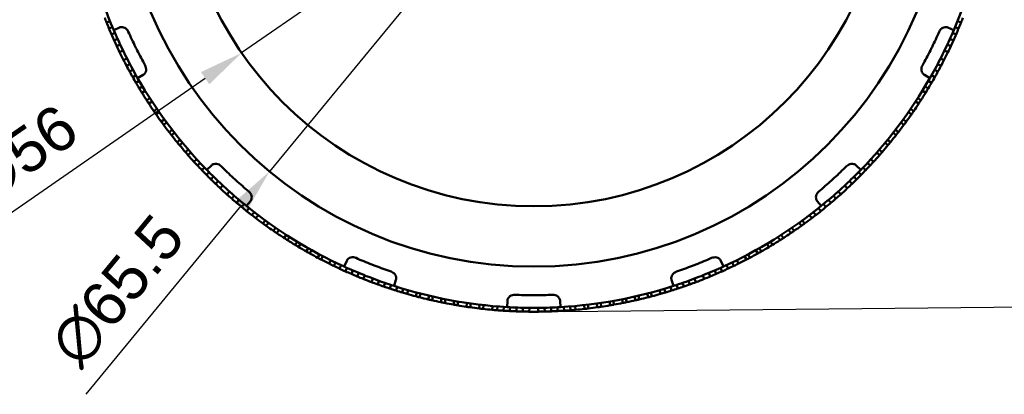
# Model space of a CAD drawing. Header units: millimetres. Extents: x 0 to 420, y 0 to 297.
# Tile 3 of 93: x 61 to 138, y 136 to 165. Entities that reach past the tile are written whole.
import ezdxf

# ---------------------------------------------------------------- set-up
doc = ezdxf.new("R2010")
doc.units = ezdxf.units.MM
doc.header["$LTSCALE"] = 0.75
doc.layers.add('FD_Dimensions', color=7, linetype='Continuous', lineweight=25)
doc.layers.add('Visible', color=7, linetype='Continuous', lineweight=50)
doc.styles.get("Standard").update_dxf_attribs({"font": 'arial.ttf'})
doc.dimstyles.new('Dim-ISO-25', dxfattribs={"dimtxt": 3.5, "dimasz": 3.5, "dimexe": 2.1, "dimexo": 2.1, "dimgap": 1.4, "dimtad": 1, "dimzin": 12, "dimdsep": 46, "dimtxsty": 'Standard', "dimcen": 0, "dimazin": 3, "dimtp": 0.1, "dimtm": 0.1, "dimtfac": 0.714286, "dimtmove": 0, "dimatfit": 3, "dimfxl": 1, "dimtzin": 12, "dimarcsym": 0})

# ---------------------------------------------------------------- blocks, each defined once
blk = doc.blocks.new('*D30')
at = {"layer": 'Defpoints', "color": 0, "transparency": 16777216}
for p in [(122.10709, 203.746103), (80.435397, 153.211758)]:
    blk.add_point(p, dxfattribs=at)
at = {"layer": 'FD_Dimensions', "color": 0, "lineweight": -2, "transparency": 16777216}
for p, q in [((124.333822, 206.446411), (126.560554, 209.14672)), ((122.10709, 203.746103), (80.435397, 153.211758)), ((65.977133, 135.678541), (78.208665, 150.51145))]:
    blk.add_line(p, q, dxfattribs=at)
at = {"layer": 'FD_Dimensions', "color": 0, "transparency": 16777216}
for points in [[(123.883771, 206.817533), (124.783873, 206.075289), (122.10709, 203.746103)], [(77.758614, 150.882572), (78.658716, 150.140328), (80.435397, 153.211758)]]:
    blk.add_solid(points, dxfattribs=at)
at = {"layer": 'FD_Dimensions', "color": 0, "transparency": 16777216, "insert": (68.445185, 143.834719), "char_height": 3.5, "attachment_point": 5, "rotation": 50.49029729}
blk.add_mtext('∅65.5', dxfattribs=at)
blk = doc.blocks.new('*D31')
at = {"layer": 'Defpoints', "color": 0, "transparency": 16777216}
for p in [(124.299157, 194.407371), (78.24333, 162.55049)]:
    blk.add_point(p, dxfattribs=at)
at = {"layer": 'FD_Dimensions', "color": 0, "lineweight": -2, "transparency": 16777216}
for p, q in [((127.177646, 196.398426), (130.056135, 198.389481)), ((124.299157, 194.407371), (78.24333, 162.55049)), ((58.015609, 148.558947), (75.364841, 160.559435))]:
    blk.add_line(p, q, dxfattribs=at)
at = {"layer": 'FD_Dimensions', "color": 0, "transparency": 16777216}
for points in [[(126.845803, 196.878174), (127.509488, 195.918678), (124.299157, 194.407371)], [(75.032999, 161.039183), (75.696684, 160.079687), (78.24333, 162.55049)]]:
    blk.add_solid(points, dxfattribs=at)
at = {"layer": 'FD_Dimensions', "color": 0, "transparency": 16777216, "insert": (60.924901, 154.565459), "char_height": 3.5, "attachment_point": 5, "rotation": 34.67168642}
blk.add_mtext('∅56', dxfattribs=at)
blk = doc.blocks.new('*D35')
at = {"layer": 'Defpoints', "color": 0, "transparency": 16777216}
for p in [(100.918331, 214.777215), (101.624159, 142.180646), (146.788597, 142.619762)]:
    blk.add_point(p, dxfattribs=at)
at = {"layer": 'FD_Dimensions', "color": 0, "lineweight": -2, "transparency": 16777216}
for p, q in [((103.018232, 214.797631), (148.182669, 215.236748)), ((146.116796, 211.716497), (146.754569, 146.119597)), ((103.72406, 142.201063), (148.888498, 142.640179))]:
    blk.add_line(p, q, dxfattribs=at)
at = {"layer": 'FD_Dimensions', "color": 0, "transparency": 16777216}
for points in [[(146.700102, 211.722168), (145.53349, 211.710825), (146.082769, 215.216331)], [(147.337875, 146.125268), (146.171264, 146.113926), (146.788597, 142.619762)]]:
    blk.add_solid(points, dxfattribs=at)
at = {"layer": 'FD_Dimensions', "color": 0, "transparency": 16777216, "insert": (149.622538, 178.949031), "char_height": 3.5, "attachment_point": 5, "rotation": 270.5570382}
blk.add_mtext('72.6', dxfattribs=at)

msp = doc.modelspace()

# ---------------------------------------------------------------- linework, layer by layer
at = {"layer": 'Visible', "extrusion": (0, 1, 0)}
for p, q in [((67.589, 164.943), (67.868, 165.055)), ((67.783, 164.472), (68.059, 164.588)), ((134.483, 164.588), (134.76, 164.472)), ((134.675, 165.055), (134.953, 164.943)), ((67.982, 164.003), (68.258, 164.123)), ((68.623, 164.545), (68.161, 164.347)), ((133.919, 164.545), (134.382, 164.347)), ((134.285, 164.123), (134.56, 164.003)), ((68.189, 163.538), (68.462, 163.661)), ((68.402, 163.075), (68.673, 163.202)), ((133.869, 163.202), (134.141, 163.075)), ((134.08, 163.661), (134.354, 163.538)), ((68.621, 162.615), (68.891, 162.746)), ((133.652, 162.746), (133.921, 162.615)), ((69.203, 162.12), (68.936, 161.983)), ((69.436, 161.671), (69.17, 161.531)), ((133.372, 161.532), (133.107, 161.672)), ((133.607, 161.984), (133.34, 162.12)), ((69.675, 161.226), (69.411, 161.083)), ((69.92, 160.785), (69.659, 160.637)), ((70.477, 160.822), (70.041, 160.572)), ((132.066, 160.822), (132.502, 160.572)), ((132.884, 160.637), (132.623, 160.785)), ((133.131, 161.083), (132.868, 161.227)), ((70.171, 160.346), (69.912, 160.195)), ((70.429, 159.912), (70.172, 159.757)), ((132.371, 159.757), (132.114, 159.912)), ((132.631, 160.196), (132.371, 160.347)), ((70.379, 159.416), (70.635, 159.574)), ((131.908, 159.574), (132.163, 159.416)), ((71.008, 158.982), (70.756, 158.819)), ((70.926, 158.557), (71.177, 158.722)), ((131.365, 158.722), (131.616, 158.557)), ((131.787, 158.82), (131.535, 158.982)), ((71.567, 158.14), (71.319, 157.971)), ((71.497, 157.713), (71.744, 157.885)), ((130.799, 157.885), (131.045, 157.713)), ((131.223, 157.971), (130.976, 158.14)), ((72.149, 157.315), (71.907, 157.139)), ((72.092, 156.886), (72.333, 157.064)), ((130.209, 157.064), (130.451, 156.886)), ((130.636, 157.139), (130.393, 157.315)), ((72.755, 156.506), (72.517, 156.323)), ((72.709, 156.075), (72.946, 156.261)), ((129.597, 156.261), (129.833, 156.075)), ((130.025, 156.323), (129.788, 156.506)), ((73.383, 155.714), (73.15, 155.525)), ((73.349, 155.283), (73.58, 155.474)), ((128.962, 155.474), (129.193, 155.283)), ((129.392, 155.525), (129.16, 155.714)), ((74.033, 154.941), (73.806, 154.744)), ((74.011, 154.508), (74.237, 154.706)), ((128.306, 154.707), (128.531, 154.509)), ((128.737, 154.744), (128.51, 154.941)), ((74.704, 154.185), (74.482, 153.983)), ((74.753, 153.69), (74.973, 153.895)), ((75.861, 153.692), (75.502, 153.341)), ((126.681, 153.692), (127.041, 153.341)), ((127.57, 153.895), (127.789, 153.69)), ((128.06, 153.983), (127.839, 154.186)), ((75.104, 153.32), (75.32, 153.528)), ((75.46, 152.955), (75.673, 153.166)), ((126.87, 153.167), (127.083, 152.956)), ((127.222, 153.528), (127.439, 153.32)), ((75.82, 152.596), (76.031, 152.81)), ((76.186, 152.241), (76.393, 152.458)), ((126.149, 152.458), (126.357, 152.241)), ((126.512, 152.81), (126.722, 152.596)), ((76.557, 151.892), (76.761, 152.111)), ((77.278, 151.64), (77.078, 151.416)), ((125.465, 151.417), (125.265, 151.64)), ((125.782, 152.112), (125.986, 151.892)), ((77.657, 151.306), (77.46, 151.08)), ((78.041, 150.977), (77.847, 150.748)), ((78.429, 150.654), (78.238, 150.422)), ((78.934, 150.89), (78.618, 150.5)), ((123.608, 150.89), (123.924, 150.5)), ((124.304, 150.422), (124.114, 150.654)), ((124.696, 150.748), (124.502, 150.977)), ((125.082, 151.08), (124.886, 151.306)), ((78.822, 150.336), (78.634, 150.102)), ((79.219, 150.024), (79.035, 149.787)), ((123.508, 149.787), (123.324, 150.024)), ((123.908, 150.102), (123.721, 150.336)), ((79.352, 149.544), (79.533, 149.783)), ((80.095, 149.366), (79.918, 149.123)), ((80.172, 148.94), (80.347, 149.185)), ((122.196, 149.185), (122.37, 148.94)), ((122.624, 149.124), (122.448, 149.366)), ((123.01, 149.783), (123.191, 149.544)), ((80.92, 148.783), (80.75, 148.536)), ((81.009, 148.36), (81.177, 148.609)), ((121.366, 148.609), (121.533, 148.36)), ((121.792, 148.536), (121.623, 148.783)), ((81.761, 148.224), (81.599, 147.972)), ((81.863, 147.803), (82.023, 148.057)), ((82.618, 147.688), (82.463, 147.432)), ((82.731, 147.271), (82.885, 147.529)), ((119.658, 147.529), (119.811, 147.271)), ((120.08, 147.432), (119.925, 147.688)), ((120.519, 148.057), (120.68, 147.803)), ((120.944, 147.972), (120.781, 148.224)), ((83.49, 147.177), (83.341, 146.916)), ((83.614, 146.763), (83.76, 147.025)), ((118.782, 147.025), (118.928, 146.763)), ((119.201, 146.916), (119.053, 147.177)), ((84.375, 146.69), (84.234, 146.425)), ((84.511, 146.28), (84.65, 146.546)), ((85.274, 146.229), (85.14, 145.96)), ((85.499, 145.784), (85.629, 146.055)), ((86.531, 146.187), (86.323, 145.729)), ((116.011, 146.187), (116.22, 145.729)), ((116.913, 146.055), (117.044, 145.785)), ((117.402, 145.96), (117.269, 146.229)), ((117.893, 146.546), (118.031, 146.28)), ((118.308, 146.425), (118.168, 146.69)), ((85.959, 145.566), (86.086, 145.838)), ((86.423, 145.355), (86.545, 145.629)), ((86.889, 145.15), (87.008, 145.425)), ((87.358, 144.951), (87.473, 145.228)), ((115.07, 145.228), (115.185, 144.951)), ((115.535, 145.425), (115.654, 145.15)), ((115.997, 145.629), (116.12, 145.355)), ((116.457, 145.838), (116.583, 145.566)), ((87.83, 144.759), (87.941, 145.038)), ((88.594, 144.785), (88.488, 144.504)), ((89.068, 144.611), (88.966, 144.328)), ((89.544, 144.443), (89.446, 144.159)), ((90.409, 144.684), (90.255, 144.206)), ((112.134, 144.684), (112.287, 144.206)), ((113.096, 144.159), (112.999, 144.443)), ((113.577, 144.328), (113.475, 144.611)), ((114.055, 144.504), (113.949, 144.785)), ((114.602, 145.038), (114.713, 144.759)), ((90.023, 144.281), (89.929, 143.996)), ((90.504, 144.127), (90.414, 143.841)), ((90.987, 143.979), (90.901, 143.692)), ((91.284, 143.58), (91.367, 143.868)), ((92.042, 143.682), (91.965, 143.392)), ((92.267, 143.313), (92.342, 143.604)), ((110.201, 143.604), (110.275, 143.313)), ((110.578, 143.392), (110.501, 143.682)), ((111.176, 143.868), (111.258, 143.58)), ((111.642, 143.692), (111.556, 143.979)), ((112.129, 143.841), (112.039, 144.127)), ((112.614, 143.996), (112.52, 144.281)), ((93.021, 143.437), (92.953, 143.145)), ((93.258, 143.074), (93.324, 143.367)), ((94.008, 143.219), (93.948, 142.925)), ((94.255, 142.863), (94.313, 143.158)), ((95.001, 143.029), (94.948, 142.734)), ((95.257, 142.681), (95.307, 142.976)), ((95.998, 142.867), (95.954, 142.57)), ((96.264, 142.526), (96.305, 142.823)), ((99.192, 143.042), (99.163, 142.541)), ((103.35, 143.042), (103.38, 142.541)), ((106.237, 142.823), (106.279, 142.526)), ((106.589, 142.57), (106.545, 142.867)), ((107.236, 142.976), (107.285, 142.681)), ((107.594, 142.734), (107.542, 143.029)), ((108.23, 143.158), (108.288, 142.864)), ((108.595, 142.925), (108.534, 143.219)), ((109.218, 143.367), (109.285, 143.074)), ((109.59, 143.145), (109.521, 143.437)), ((96.999, 142.733), (96.964, 142.435)), ((97.275, 142.4), (97.308, 142.698)), ((98.004, 142.627), (97.977, 142.329)), ((98.375, 142.295), (98.399, 142.594)), ((98.883, 142.258), (98.902, 142.557)), ((99.391, 142.228), (99.407, 142.527)), ((99.9, 142.205), (99.911, 142.505)), ((100.409, 142.189), (100.416, 142.489)), ((100.919, 142.181), (100.921, 142.481)), ((101.621, 142.481), (101.624, 142.181)), ((102.126, 142.489), (102.133, 142.189)), ((102.631, 142.505), (102.643, 142.205)), ((103.136, 142.527), (103.152, 142.228)), ((103.64, 142.557), (103.66, 142.258)), ((104.144, 142.594), (104.168, 142.295)), ((104.566, 142.329), (104.539, 142.628)), ((105.235, 142.698), (105.268, 142.4)), ((105.579, 142.435), (105.543, 142.733))]:
    msp.add_line(p, q, dxfattribs=at)
at = {"layer": 'Visible', "extrusion": (0, 0, -1)}
msp.add_circle((-101.271, 178.479), 32.75, dxfattribs=at)
at = {"layer": 'Visible'}
msp.add_circle((101.271, 178.479), 28, dxfattribs=at)
for centre, radius, start, end in [((101.271, 178.479), 36, 188.65207, 203.11264), ((101.271, 178.479), 36, 336.88736, 351.34793), ((101.288, 178.485), 36.318, 201.26362, 201.89355), ((101.284, 178.484), 36.314, 201.89389, 202.69762), ((101.286, 178.473), 36.284, 337.30231, 338.10671), ((101.273, 178.478), 36.298, 338.10639, 338.73669), ((101.284, 178.484), 36.314, 202.69792, 203.50165), ((101.284, 178.484), 36.314, 203.50195, 204.30567), ((101.271, 178.479), 35, 204.04782, 206.23476), ((101.271, 178.479), 35, 333.76524, 335.95218), ((101.286, 178.473), 36.284, 335.69425, 336.49865), ((101.286, 178.473), 36.284, 336.49828, 337.30268), ((101.284, 178.485), 36.314, 204.30597, 205.1097), ((101.284, 178.485), 36.314, 205.11, 205.91373), ((101.271, 178.479), 35, 206.23476, 206.47059), ((101.271, 178.479), 35, 333.52941, 333.76524), ((101.285, 178.472), 36.284, 334.0862, 334.8906), ((101.286, 178.472), 36.284, 334.89023, 335.69463), ((101.271, 178.479), 36.3, 205.91393, 207.02764), ((101.271, 178.479), 36, 205.7864, 207.15478), ((101.271, 178.479), 35, 206.47059, 206.70642), ((101.271, 178.479), 35, 206.70642, 208.89335), ((101.271, 178.479), 35, 331.10665, 333.29358), ((101.271, 178.479), 35, 333.29358, 333.52941), ((101.271, 178.479), 36, 332.84522, 334.2136), ((101.271, 178.479), 36.3, 332.97275, 334.08646), ((101.257, 178.472), 36.284, 207.02738, 207.83178), ((101.257, 178.471), 36.284, 207.8314, 208.6358), ((101.259, 178.485), 36.314, 331.3648, 332.16852), ((101.259, 178.485), 36.314, 332.16882, 332.97255), ((101.257, 178.471), 36.284, 208.63543, 209.43983), ((101.259, 178.486), 36.314, 330.56077, 331.3645), ((101.258, 178.471), 36.284, 209.43946, 210.24385), ((101.258, 178.471), 36.284, 210.24348, 211.04788), ((101.271, 178.479), 36, 209.82854, 224.28911), ((101.271, 178.479), 36, 315.71089, 330.17146), ((101.259, 178.486), 36.314, 328.95272, 329.75644), ((101.259, 178.486), 36.314, 329.75674, 330.56047), ((101.27, 178.478), 36.298, 211.04757, 211.67786), ((101.271, 178.479), 36.3, 211.678, 212.79171), ((101.271, 178.479), 36.3, 327.20868, 328.32239), ((101.256, 178.488), 36.318, 328.32244, 328.95238), ((101.276, 178.482), 36.306, 212.79176, 213.28563), ((101.271, 178.479), 36.3, 213.28567, 214.39937), ((101.271, 178.479), 36.3, 325.60063, 326.71433), ((101.276, 178.483), 36.306, 214.39943, 214.89369), ((101.271, 178.479), 36.3, 214.89372, 216.00743), ((101.271, 178.479), 36.3, 323.99257, 325.10628), ((101.266, 178.482), 36.306, 325.10633, 325.60059), ((101.276, 178.483), 36.306, 216.00748, 216.50213), ((101.271, 178.479), 36.3, 216.50216, 217.61587), ((101.271, 178.479), 36.3, 322.38452, 323.49822), ((101.266, 178.483), 36.306, 323.49827, 323.99254), ((101.271, 178.479), 36.3, 218.11022, 219.22392), ((101.271, 178.479), 36.3, 320.77608, 321.88978), ((101.276, 178.483), 36.306, 219.22397, 219.71824), ((101.271, 178.479), 36.3, 219.71827, 220.83198), ((101.271, 178.479), 36.3, 319.16802, 320.28172), ((101.266, 178.483), 36.306, 320.28178, 320.77604), ((101.266, 178.474), 36.293, 220.83213, 221.32661), ((101.271, 178.479), 36.3, 221.32633, 222.44003), ((101.271, 178.479), 36.3, 317.56035, 318.67406), ((101.284, 178.491), 36.318, 222.44009, 223.07002), ((101.281, 178.488), 36.314, 223.07036, 223.87409), ((101.283, 178.468), 36.284, 316.12584, 316.93024), ((101.273, 178.478), 36.298, 316.92992, 317.56022), ((101.281, 178.489), 36.314, 223.87439, 224.67812), ((101.281, 178.489), 36.314, 224.67842, 225.48214), ((101.271, 178.479), 35, 225.22429, 227.41123), ((101.271, 178.479), 35, 312.58877, 314.77571), ((101.282, 178.468), 36.284, 314.51778, 315.32218), ((101.283, 178.468), 36.284, 315.32181, 316.12621), ((101.281, 178.489), 36.314, 225.48244, 226.28617), ((101.281, 178.489), 36.314, 226.28647, 227.0902), ((101.271, 178.479), 36, 226.96287, 228.33125), ((101.271, 178.479), 35, 227.41123, 227.64706), ((101.271, 178.479), 35, 227.64706, 227.88289), ((101.271, 178.479), 35, 227.88289, 230.06983), ((101.271, 178.479), 35, 309.93018, 312.11711), ((101.271, 178.479), 35, 312.11711, 312.35294), ((101.271, 178.479), 35, 312.35294, 312.58877), ((101.271, 178.479), 36, 311.66875, 313.03713), ((101.282, 178.467), 36.284, 312.90973, 313.71413), ((101.282, 178.468), 36.284, 313.71376, 314.51815), ((101.271, 178.479), 36.3, 227.0904, 228.20411), ((101.261, 178.467), 36.284, 228.20385, 229.00825), ((101.262, 178.489), 36.314, 310.99235, 311.79608), ((101.271, 178.479), 36.3, 311.79628, 312.90999), ((101.261, 178.467), 36.284, 229.00788, 229.81227), ((101.261, 178.467), 36.284, 229.8119, 230.6163), ((101.262, 178.49), 36.314, 309.3843, 310.18802), ((101.262, 178.489), 36.314, 310.18833, 310.99205), ((101.261, 178.467), 36.284, 230.61593, 231.42033), ((101.271, 178.479), 36, 231.00501, 245.46558), ((101.262, 178.467), 36.284, 231.41995, 232.22435), ((101.271, 178.479), 36, 294.53442, 308.99499), ((101.263, 178.49), 36.314, 307.77625, 308.57997), ((101.263, 178.49), 36.314, 308.58027, 309.384), ((101.27, 178.478), 36.298, 232.22404, 232.85433), ((101.271, 178.479), 36.3, 232.85447, 233.96818), ((101.275, 178.484), 36.306, 233.96823, 234.46211), ((101.275, 178.473), 36.293, 305.53802, 306.03249), ((101.271, 178.479), 36.3, 306.03221, 307.14592), ((101.261, 178.493), 36.318, 307.14597, 307.77591), ((101.271, 178.479), 36.3, 234.46214, 235.57584), ((101.275, 178.484), 36.306, 235.5759, 236.07016), ((101.271, 178.479), 36.3, 236.07019, 237.1839), ((101.271, 178.479), 36.3, 302.8161, 303.9298), ((101.268, 178.484), 36.306, 303.92986, 304.42412), ((101.271, 178.479), 36.3, 304.42416, 305.53786), ((101.275, 178.484), 36.306, 237.18395, 237.6786), ((101.271, 178.479), 36.3, 237.67864, 238.79234), ((101.271, 178.479), 36.3, 301.20805, 302.32175), ((101.268, 178.484), 36.306, 302.3218, 302.81607), ((101.274, 178.484), 36.306, 238.79239, 239.28666), ((101.271, 178.479), 36.3, 239.28669, 240.40039), ((101.274, 178.484), 36.306, 240.40045, 240.89471), ((101.271, 178.479), 36.3, 240.89474, 242.00845), ((101.271, 178.479), 36.3, 297.99155, 299.10525), ((101.268, 178.484), 36.306, 299.10531, 299.59957), ((101.271, 178.479), 36.3, 299.59961, 300.71331), ((101.268, 178.484), 36.306, 300.71336, 301.20801), ((101.271, 178.479), 36.3, 242.5028, 243.6165), ((101.279, 178.495), 36.318, 243.61656, 244.24649), ((101.271, 178.479), 35, 246.40076, 248.5877), ((101.271, 178.479), 35, 291.4123, 293.59924), ((101.272, 178.477), 36.298, 295.75345, 296.38374), ((101.271, 178.479), 36.3, 296.38388, 297.49759), ((101.268, 178.484), 36.306, 297.49764, 297.99152), ((101.277, 178.491), 36.314, 244.24683, 245.05056), ((101.277, 178.491), 36.314, 245.05086, 245.85459), ((101.277, 178.492), 36.314, 245.85489, 246.65861), ((101.277, 178.492), 36.314, 246.65892, 247.46264), ((101.271, 178.479), 35, 248.5877, 248.82353), ((101.271, 178.479), 35, 248.82353, 249.05936), ((101.271, 178.479), 35, 249.05936, 251.2463), ((101.271, 178.479), 35, 288.75371, 290.94064), ((101.271, 178.479), 35, 290.94064, 291.17647), ((101.271, 178.479), 35, 291.17647, 291.4123), ((101.277, 178.464), 36.284, 292.53729, 293.34168), ((101.278, 178.465), 36.284, 293.34131, 294.14571), ((101.278, 178.465), 36.284, 294.14534, 294.94974), ((101.278, 178.465), 36.284, 294.94937, 295.75376), ((101.276, 178.492), 36.314, 247.46294, 248.26667), ((101.271, 178.479), 36.3, 248.26687, 249.38058), ((101.271, 178.479), 36, 248.13934, 249.50772), ((101.266, 178.464), 36.284, 249.38032, 250.18472), ((101.266, 178.492), 36.314, 289.81588, 290.61961), ((101.271, 178.479), 36, 290.49228, 291.86066), ((101.271, 178.479), 36.3, 290.61981, 291.73352), ((101.277, 178.464), 36.284, 291.73326, 292.53766), ((101.266, 178.464), 36.284, 250.18435, 250.98874), ((101.266, 178.464), 36.284, 250.98837, 251.79277), ((101.266, 178.464), 36.284, 251.7924, 252.5968), ((101.271, 178.479), 36, 252.18148, 266.64205), ((101.267, 178.464), 36.284, 252.59643, 253.40082), ((101.271, 178.477), 36.298, 253.40051, 254.0308), ((101.271, 178.479), 36, 273.35795, 287.81852), ((101.266, 178.496), 36.318, 285.9695, 286.59944), ((101.267, 178.492), 36.314, 286.59978, 287.4035), ((101.267, 178.492), 36.314, 287.4038, 288.20753), ((101.267, 178.492), 36.314, 288.20783, 289.01155), ((101.267, 178.492), 36.314, 289.01186, 289.81558), ((101.271, 178.479), 36.3, 254.03094, 255.14465), ((101.271, 178.479), 36.3, 255.63861, 256.75231), ((101.271, 178.479), 36.3, 257.24667, 258.36037), ((101.272, 178.485), 36.306, 258.36042, 258.85507), ((101.271, 178.479), 36.3, 258.85511, 259.96881), ((101.271, 178.479), 35, 267.57723, 269.76417), ((101.271, 178.479), 35, 269.76417, 270), ((101.271, 178.479), 35, 270, 270.23583), ((101.271, 178.479), 35, 270.23583, 272.42277), ((101.271, 178.479), 36.3, 280.03158, 281.14528), ((101.271, 178.479), 36.3, 281.63963, 282.75333), ((101.271, 178.479), 36.3, 283.24768, 284.36139), ((101.271, 178.479), 36.3, 284.85574, 285.96945), ((101.271, 178.479), 36.3, 260.46316, 261.57686), ((101.271, 178.479), 36.3, 262.07121, 263.18492), ((101.271, 178.479), 36.3, 263.67927, 264.79298), ((101.273, 178.496), 36.318, 264.79303, 265.42296), ((101.272, 178.493), 36.314, 265.42331, 266.22703), ((101.272, 178.493), 36.314, 266.22733, 267.03106), ((101.272, 178.493), 36.314, 267.03136, 267.83508), ((101.272, 178.493), 36.314, 267.83538, 268.63911), ((101.272, 178.493), 36.314, 268.63941, 269.44314), ((101.271, 178.479), 36, 269.31581, 270.68419), ((101.271, 178.479), 36.3, 269.44334, 270.55705), ((101.272, 178.463), 36.284, 270.55679, 271.36119), ((101.272, 178.463), 36.284, 271.36082, 272.16521), ((101.272, 178.463), 36.284, 272.16484, 272.96924), ((101.272, 178.463), 36.284, 272.96887, 273.77327), ((101.272, 178.463), 36.284, 273.7729, 274.57729), ((101.271, 178.477), 36.298, 274.57698, 275.20727), ((101.271, 178.479), 36.3, 275.20741, 276.32112), ((101.271, 178.479), 36.3, 276.81508, 277.92878), ((101.271, 178.479), 36.3, 278.42314, 279.53684)]:
    msp.add_arc(centre, radius, start, end, dxfattribs=at)
for points, knots in [([(68.623, 164.545), (68.655, 164.559), (68.689, 164.568), (68.761, 164.58), (68.799, 164.581), (68.904, 164.572), (68.969, 164.552), (69.094, 164.487), (69.152, 164.44), (69.245, 164.335), (69.282, 164.278), (69.309, 164.216)], [0, 0, 0, 0, 0.01051257, 0.01051257, 0.02187017, 0.02187017, 0.04216679, 0.04216679, 0.06399156, 0.06399156, 0.08410074, 0.08410074, 0.08410074, 0.08410074]), ([(133.233, 164.216), (133.261, 164.278), (133.297, 164.334), (133.39, 164.439), (133.447, 164.486), (133.572, 164.552), (133.637, 164.572), (133.743, 164.581), (133.781, 164.58), (133.853, 164.568), (133.887, 164.559), (133.919, 164.545)], [0.00000001, 0.00000001, 0.00000001, 0.00000001, 0.02005182, 0.02005182, 0.04200254, 0.04200254, 0.06242094, 0.06242094, 0.07389976, 0.07389976, 0.0845209, 0.0845209, 0.0845209, 0.0845209]), ([(70.628, 161.568), (70.66, 161.509), (70.684, 161.446), (70.712, 161.309), (70.714, 161.235), (70.691, 161.096), (70.668, 161.031), (70.612, 160.941), (70.588, 160.912), (70.535, 160.861), (70.507, 160.84), (70.477, 160.822)], [0.00000001, 0.00000001, 0.00000001, 0.00000001, 0.02005182, 0.02005182, 0.04200254, 0.04200254, 0.06242094, 0.06242094, 0.07389976, 0.07389976, 0.0845209, 0.0845209, 0.0845209, 0.0845209]), ([(132.066, 160.822), (132.035, 160.84), (132.007, 160.861), (131.955, 160.911), (131.931, 160.941), (131.875, 161.03), (131.851, 161.094), (131.828, 161.233), (131.83, 161.307), (131.858, 161.445), (131.882, 161.509), (131.914, 161.568)], [0, 0, 0, 0, 0.01051257, 0.01051257, 0.02187017, 0.02187017, 0.04216679, 0.04216679, 0.06399156, 0.06399156, 0.08410074, 0.08410074, 0.08410074, 0.08410074]), ([(131.616, 158.557), (131.62, 158.563), (131.624, 158.568), (131.647, 158.605), (131.672, 158.642), (131.727, 158.728), (131.753, 158.767), (131.78, 158.808), (131.783, 158.814), (131.787, 158.82)], [-0.07453704, -0.07453704, -0.07453704, -0.07453704, -0.07038613, -0.07038613, -0.04994259, -0.04994259, -0.03219916, -0.03219916, -0.02974874, -0.02974874, -0.02974874, -0.02974874]), ([(72.517, 156.323), (72.522, 156.317), (72.526, 156.312), (72.53, 156.306), (72.557, 156.272), (72.584, 156.236), (72.613, 156.199), (72.642, 156.162), (72.669, 156.127), (72.696, 156.093), (72.701, 156.087), (72.705, 156.081), (72.709, 156.075)], [0.6769531, 0.6769531, 0.6769531, 0.6769531, 0.6875, 0.6875, 0.6875, 0.75, 0.75, 0.75, 0.8125, 0.8125, 0.8125, 0.8231696, 0.8231696, 0.8231696, 0.8231696]), ([(129.833, 156.075), (129.837, 156.081), (129.842, 156.087), (129.846, 156.092), (129.873, 156.126), (129.901, 156.162), (129.929, 156.199), (129.958, 156.236), (129.986, 156.271), (130.012, 156.306), (130.017, 156.312), (130.021, 156.317), (130.025, 156.323)], [0.6768298, 0.6768298, 0.6768298, 0.6768298, 0.6875, 0.6875, 0.6875, 0.75, 0.75, 0.75, 0.8125, 0.8125, 0.8125, 0.8231698, 0.8231698, 0.8231698, 0.8231698]), ([(128.531, 154.509), (128.536, 154.514), (128.541, 154.519), (128.545, 154.525), (128.574, 154.557), (128.604, 154.591), (128.634, 154.626), (128.665, 154.661), (128.694, 154.695), (128.723, 154.728), (128.728, 154.734), (128.732, 154.739), (128.737, 154.744)], [0.6769542, 0.6769542, 0.6769542, 0.6769542, 0.6875, 0.6875, 0.6875, 0.75, 0.75, 0.75, 0.8125, 0.8125, 0.8125, 0.8230468, 0.8230468, 0.8230468, 0.8230468]), ([(75.861, 153.692), (75.886, 153.716), (75.914, 153.738), (75.977, 153.775), (76.012, 153.789), (76.113, 153.819), (76.182, 153.824), (76.321, 153.808), (76.392, 153.786), (76.517, 153.721), (76.572, 153.681), (76.62, 153.634)], [0, 0, 0, 0, 0.01051257, 0.01051257, 0.02187017, 0.02187017, 0.04216679, 0.04216679, 0.06399156, 0.06399156, 0.08410074, 0.08410074, 0.08410074, 0.08410074]), ([(125.923, 153.634), (125.97, 153.681), (126.025, 153.721), (126.149, 153.785), (126.22, 153.808), (126.36, 153.824), (126.428, 153.819), (126.53, 153.79), (126.565, 153.775), (126.628, 153.738), (126.656, 153.716), (126.681, 153.692)], [0.00000001, 0.00000001, 0.00000001, 0.00000001, 0.02005182, 0.02005182, 0.04200254, 0.04200254, 0.06242094, 0.06242094, 0.07389976, 0.07389976, 0.0845209, 0.0845209, 0.0845209, 0.0845209]), ([(78.806, 151.64), (78.858, 151.597), (78.902, 151.547), (78.978, 151.429), (79.007, 151.361), (79.036, 151.223), (79.038, 151.154), (79.018, 151.05), (79.006, 151.014), (78.975, 150.948), (78.957, 150.918), (78.934, 150.89)], [0.00000001, 0.00000001, 0.00000001, 0.00000001, 0.02005182, 0.02005182, 0.04200254, 0.04200254, 0.06242094, 0.06242094, 0.07389976, 0.07389976, 0.0845209, 0.0845209, 0.0845209, 0.0845209]), ([(123.608, 150.89), (123.586, 150.918), (123.567, 150.947), (123.536, 151.013), (123.525, 151.049), (123.505, 151.153), (123.506, 151.221), (123.535, 151.359), (123.564, 151.427), (123.639, 151.546), (123.684, 151.597), (123.736, 151.64)], [0, 0, 0, 0, 0.01051257, 0.01051257, 0.02187017, 0.02187017, 0.04216679, 0.04216679, 0.06399156, 0.06399156, 0.08410074, 0.08410074, 0.08410074, 0.08410074]), ([(84.234, 146.425), (84.24, 146.422), (84.246, 146.419), (84.285, 146.399), (84.324, 146.378), (84.414, 146.33), (84.455, 146.309), (84.499, 146.286), (84.505, 146.283), (84.511, 146.28)], [-0.07453704, -0.07453704, -0.07453704, -0.07453704, -0.07038613, -0.07038613, -0.04994259, -0.04994259, -0.03219916, -0.03219916, -0.02974874, -0.02974874, -0.02974874, -0.02974874]), ([(86.531, 146.187), (86.546, 146.218), (86.564, 146.248), (86.609, 146.305), (86.637, 146.332), (86.72, 146.396), (86.782, 146.425), (86.918, 146.461), (86.992, 146.466), (87.132, 146.451), (87.198, 146.433), (87.259, 146.406)], [0, 0, 0, 0, 0.01051257, 0.01051257, 0.02187017, 0.02187017, 0.04216679, 0.04216679, 0.06399156, 0.06399156, 0.08410074, 0.08410074, 0.08410074, 0.08410074]), ([(115.283, 146.406), (115.344, 146.433), (115.41, 146.45), (115.549, 146.466), (115.623, 146.461), (115.759, 146.426), (115.821, 146.397), (115.905, 146.333), (115.933, 146.306), (115.978, 146.249), (115.997, 146.219), (116.011, 146.187)], [0.00000001, 0.00000001, 0.00000001, 0.00000001, 0.02005182, 0.02005182, 0.04200254, 0.04200254, 0.06242094, 0.06242094, 0.07389976, 0.07389976, 0.0845209, 0.0845209, 0.0845209, 0.0845209]), ([(90.019, 145.337), (90.082, 145.316), (90.142, 145.285), (90.255, 145.202), (90.307, 145.149), (90.384, 145.031), (90.41, 144.968), (90.429, 144.864), (90.431, 144.826), (90.426, 144.753), (90.42, 144.718), (90.409, 144.684)], [0.00000001, 0.00000001, 0.00000001, 0.00000001, 0.02005182, 0.02005182, 0.04200254, 0.04200254, 0.06242094, 0.06242094, 0.07389976, 0.07389976, 0.0845209, 0.0845209, 0.0845209, 0.0845209]), ([(112.134, 144.684), (112.123, 144.718), (112.116, 144.752), (112.111, 144.825), (112.113, 144.863), (112.132, 144.967), (112.158, 145.03), (112.235, 145.148), (112.286, 145.201), (112.399, 145.284), (112.46, 145.315), (112.524, 145.337)], [0, 0, 0, 0, 0.01051257, 0.01051257, 0.02187017, 0.02187017, 0.04216679, 0.04216679, 0.06399156, 0.06399156, 0.08410074, 0.08410074, 0.08410074, 0.08410074]), ([(91.965, 143.392), (91.971, 143.39), (91.978, 143.389), (91.985, 143.387), (92.027, 143.376), (92.071, 143.364), (92.116, 143.352), (92.161, 143.341), (92.205, 143.329), (92.247, 143.319), (92.254, 143.317), (92.261, 143.315), (92.267, 143.313)], [0.6769542, 0.6769542, 0.6769542, 0.6769542, 0.6875, 0.6875, 0.6875, 0.75, 0.75, 0.75, 0.8125, 0.8125, 0.8125, 0.8230468, 0.8230468, 0.8230468, 0.8230468]), ([(92.953, 143.145), (92.96, 143.143), (92.967, 143.142), (92.974, 143.14), (93.016, 143.13), (93.06, 143.12), (93.105, 143.109), (93.151, 143.099), (93.195, 143.089), (93.237, 143.079), (93.244, 143.078), (93.251, 143.076), (93.258, 143.074)], [0.6768299, 0.6768299, 0.6768299, 0.6768299, 0.6875, 0.6875, 0.6875, 0.75, 0.75, 0.75, 0.8125, 0.8125, 0.8125, 0.8230471, 0.8230471, 0.8230471, 0.8230471]), ([(99.192, 143.042), (99.194, 143.077), (99.2, 143.112), (99.222, 143.182), (99.238, 143.216), (99.293, 143.306), (99.34, 143.356), (99.454, 143.438), (99.521, 143.469), (99.657, 143.506), (99.724, 143.513), (99.792, 143.51)], [0, 0, 0, 0, 0.01051257, 0.01051257, 0.02187017, 0.02187017, 0.04216679, 0.04216679, 0.06399156, 0.06399156, 0.08410074, 0.08410074, 0.08410074, 0.08410074]), ([(102.751, 143.51), (102.818, 143.513), (102.885, 143.506), (103.02, 143.47), (103.087, 143.439), (103.202, 143.357), (103.249, 143.307), (103.304, 143.217), (103.32, 143.182), (103.342, 143.112), (103.348, 143.078), (103.35, 143.042)], [0.00000001, 0.00000001, 0.00000001, 0.00000001, 0.02005182, 0.02005182, 0.04200254, 0.04200254, 0.06242094, 0.06242094, 0.07389976, 0.07389976, 0.0845209, 0.0845209, 0.0845209, 0.0845209]), ([(108.288, 142.864), (108.295, 142.865), (108.302, 142.866), (108.309, 142.868), (108.351, 142.876), (108.396, 142.885), (108.441, 142.894), (108.487, 142.903), (108.531, 142.912), (108.574, 142.921), (108.581, 142.923), (108.588, 142.924), (108.595, 142.925)], [0.6769531, 0.6769531, 0.6769531, 0.6769531, 0.6875, 0.6875, 0.6875, 0.75, 0.75, 0.75, 0.8125, 0.8125, 0.8125, 0.8231696, 0.8231696, 0.8231696, 0.8231696]), ([(109.285, 143.074), (109.291, 143.076), (109.298, 143.078), (109.306, 143.079), (109.348, 143.089), (109.392, 143.099), (109.437, 143.109), (109.483, 143.12), (109.526, 143.13), (109.569, 143.14), (109.576, 143.142), (109.583, 143.143), (109.59, 143.145)], [0.6769532, 0.6769532, 0.6769532, 0.6769532, 0.6875, 0.6875, 0.6875, 0.75, 0.75, 0.75, 0.8125, 0.8125, 0.8125, 0.8231696, 0.8231696, 0.8231696, 0.8231696]), ([(110.275, 143.313), (110.281, 143.315), (110.288, 143.317), (110.331, 143.328), (110.374, 143.339), (110.472, 143.364), (110.517, 143.376), (110.565, 143.389), (110.571, 143.391), (110.578, 143.392)], [-0.07453704, -0.07453704, -0.07453704, -0.07453704, -0.07038613, -0.07038613, -0.04994259, -0.04994259, -0.03219916, -0.03219916, -0.02974874, -0.02974874, -0.02974874, -0.02974874]), ([(94.948, 142.734), (94.955, 142.733), (94.962, 142.731), (94.969, 142.73), (95.012, 142.723), (95.057, 142.715), (95.103, 142.707), (95.148, 142.699), (95.193, 142.691), (95.236, 142.684), (95.243, 142.683), (95.25, 142.682), (95.257, 142.681)], [0.6769531, 0.6769531, 0.6769531, 0.6769531, 0.6875, 0.6875, 0.6875, 0.75, 0.75, 0.75, 0.8125, 0.8125, 0.8125, 0.8231696, 0.8231696, 0.8231696, 0.8231696]), ([(95.954, 142.57), (95.961, 142.569), (95.968, 142.568), (95.975, 142.567), (96.018, 142.561), (96.063, 142.555), (96.109, 142.548), (96.155, 142.541), (96.199, 142.535), (96.242, 142.529), (96.25, 142.528), (96.257, 142.527), (96.264, 142.526)], [0.6769532, 0.6769532, 0.6769532, 0.6769532, 0.6875, 0.6875, 0.6875, 0.75, 0.75, 0.75, 0.8125, 0.8125, 0.8125, 0.8231696, 0.8231696, 0.8231696, 0.8231696]), ([(96.964, 142.435), (96.97, 142.435), (96.977, 142.434), (97.021, 142.429), (97.065, 142.423), (97.166, 142.412), (97.212, 142.407), (97.261, 142.401), (97.268, 142.4), (97.275, 142.4)], [-0.07453704, -0.07453704, -0.07453704, -0.07453704, -0.07038613, -0.07038613, -0.04994259, -0.04994259, -0.03219916, -0.03219916, -0.02974874, -0.02974874, -0.02974874, -0.02974874]), ([(105.268, 142.4), (105.275, 142.4), (105.282, 142.401), (105.289, 142.402), (105.332, 142.407), (105.377, 142.412), (105.423, 142.417), (105.47, 142.423), (105.514, 142.428), (105.557, 142.433), (105.565, 142.434), (105.572, 142.435), (105.579, 142.435)], [0.6769542, 0.6769542, 0.6769542, 0.6769542, 0.6875, 0.6875, 0.6875, 0.75, 0.75, 0.75, 0.8125, 0.8125, 0.8125, 0.8230468, 0.8230468, 0.8230468, 0.8230468]), ([(106.279, 142.526), (106.286, 142.527), (106.293, 142.528), (106.3, 142.529), (106.343, 142.535), (106.388, 142.541), (106.434, 142.548), (106.48, 142.555), (106.524, 142.561), (106.567, 142.567), (106.574, 142.568), (106.582, 142.569), (106.589, 142.57)], [0.6768299, 0.6768299, 0.6768299, 0.6768299, 0.6875, 0.6875, 0.6875, 0.75, 0.75, 0.75, 0.8125, 0.8125, 0.8125, 0.8230471, 0.8230471, 0.8230471, 0.8230471]), ([(107.285, 142.681), (107.292, 142.682), (107.3, 142.683), (107.307, 142.684), (107.349, 142.691), (107.394, 142.699), (107.44, 142.707), (107.486, 142.715), (107.53, 142.723), (107.573, 142.73), (107.58, 142.731), (107.587, 142.733), (107.594, 142.734)], [0.6768298, 0.6768298, 0.6768298, 0.6768298, 0.6875, 0.6875, 0.6875, 0.75, 0.75, 0.75, 0.8125, 0.8125, 0.8125, 0.8231698, 0.8231698, 0.8231698, 0.8231698])]:
    msp.add_open_spline(points, degree=3, knots=knots, dxfattribs=at)
for points in [[(68.161, 164.347), (68.381, 163.832), (68.612, 163.323), (68.856, 162.818)], [(133.686, 162.818), (133.93, 163.323), (134.162, 163.832), (134.382, 164.347)], [(69.239, 162.049), (69.495, 161.55), (69.762, 161.058), (70.041, 160.572)], [(132.502, 160.572), (132.78, 161.058), (133.048, 161.55), (133.303, 162.049)], [(75.502, 153.341), (75.893, 152.94), (76.293, 152.548), (76.702, 152.166)], [(125.84, 152.166), (126.25, 152.548), (126.65, 152.94), (127.041, 153.341)], [(77.338, 151.587), (77.756, 151.215), (78.183, 150.852), (78.618, 150.5)], [(123.924, 150.5), (124.36, 150.852), (124.787, 151.215), (125.205, 151.587)], [(86.323, 145.729), (86.832, 145.497), (87.347, 145.276), (87.867, 145.068)], [(114.676, 145.068), (115.196, 145.276), (115.71, 145.497), (116.22, 145.729)], [(88.668, 144.757), (89.193, 144.561), (89.722, 144.377), (90.255, 144.206)], [(112.287, 144.206), (112.82, 144.377), (113.35, 144.561), (113.874, 144.757)], [(99.163, 142.541), (99.722, 142.508), (100.281, 142.488), (100.841, 142.481)], [(101.701, 142.481), (102.261, 142.488), (102.821, 142.508), (103.38, 142.541)]]:
    msp.add_open_spline(points, degree=3, dxfattribs=at)

# ---------------------------------------------------------------- dimensions: what is measured, and where the dimension line sits
at = {"layer": 'FD_Dimensions'}
dim = msp.add_aligned_dim(p1=(100.918, 214.777), p2=(101.624, 142.181), distance=45.167, dimstyle='Dim-ISO-25', override={"dimlfac": 1, "dimclrd": 0, "dimclre": 0}, dxfattribs=at)
dim.commit()
dim.dimension.update_dxf_attribs({"geometry": '*D35', "text_midpoint": (149.623, 178.949)})
dim = msp.add_diameter_dim_2p(p1=(122.107, 203.746), p2=(80.435, 153.212), dimstyle='Dim-ISO-25', override={"dimlfac": 1}, dxfattribs=at)
dim.commit()
dim.dimension.update_dxf_attribs({"geometry": '*D30', "text_midpoint": (68.445, 143.835)})
dim = msp.add_diameter_dim_2p(p1=(124.299, 194.407), p2=(78.243, 162.55), dimstyle='Dim-ISO-25', override={"dimlfac": 1}, dxfattribs=at)
dim.commit()
dim.dimension.update_dxf_attribs({"geometry": '*D31', "text_midpoint": (62.794, 151.864), "dimtype": 163})

doc.saveas('drawing.dxf')
